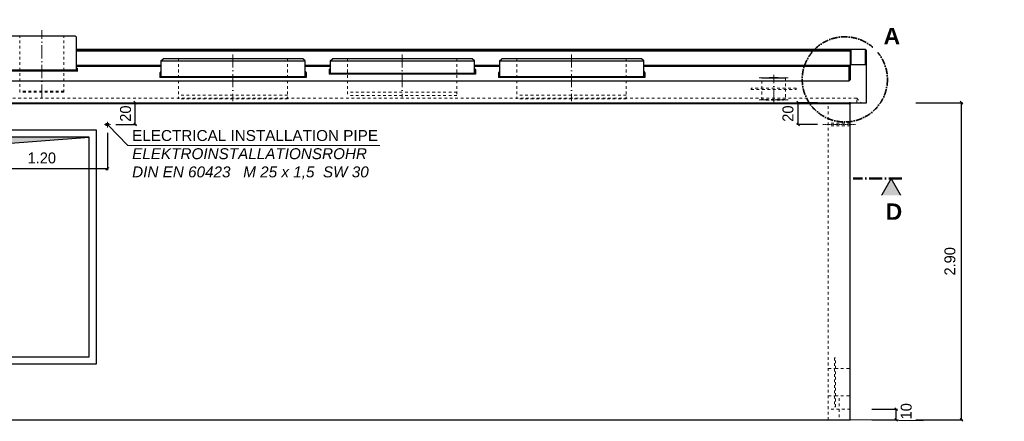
# Model space of a CAD drawing. Header units: millimetres. Extents: x -19424 to 109295, y -11926 to 8715.
# Tile 31 of 38: x 11740 to 20754, y -2067 to 1612. Entities that reach past the tile are written whole.
import ezdxf

# ---------------------------------------------------------------- set-up
doc = ezdxf.new("R2010")
doc.units = ezdxf.units.MM
doc.linetypes.add('ACAD_ISO10W100', pattern=[18, 12, -3, 0, -3])
doc.linetypes.add('JIS_02_1.0', pattern=[2, 1, -1])
doc.layers.add('Bemaßung', color=7, linetype='Continuous', lineweight=13)
doc.layers.add('Beschriftung', color=7, linetype='Continuous')
doc.styles.add('LBB3.5M1000', font='isocp.shx', dxfattribs={"height": 3.5})
doc.dimstyles.new('DIN', dxfattribs={"dimtxt": 2.5, "dimasz": 2.5, "dimexe": 1.25, "dimexo": 0.625, "dimtad": 1, "dimtih": 1, "dimdec": 4, "dimdsep": 46, "dimlunit": 6, "dimtxsty": 'Standard', "dimcen": 2.5, "dimadec": 0, "dimazin": 0, "dimtfac": 1, "dimtdec": 4, "dimtmove": 0, "dimatfit": 3, "dimfxl": 0, "dimtvp": 1, "dimtolj": 1, "dimtzin": 0, "dimarcsym": 0})

# ---------------------------------------------------------------- blocks, each defined once
blk = doc.blocks.new('_Oblique')
at = {"color": 0, "linetype": 'ByBlock', "lineweight": -2}
blk.add_line((-0.5, -0.5), (0.5, 0.5), dxfattribs=at)
blk = doc.blocks.new('*D197')
at = {"layer": 'Bemaßung', "color": 0, "lineweight": -2, "transparency": 16777216}
for p, q in [((19542.7, -1954.2), (19776.7, -1954.2)), ((19764.2, -2054.2), (19764.2, -1954.2)), ((19542.7, -2054.2), (19776.7, -2054.2))]:
    blk.add_line(p, q, dxfattribs=at)
at = {"layer": 'DEFPOINTS', "color": 0, "transparency": 16777216}
for p in [(19342.7, -1954.2), (19764.2, -1954.2), (19342.7, -2054.2)]:
    blk.add_point(p, dxfattribs=at)
at = {"layer": 'Bemaßung', "color": 0, "lineweight": -2, "transparency": 16777216, "xscale": 25, "yscale": 25, "zscale": 25}
for p, rotation in [((19764.2, -1954.2), 90), ((19764.2, -2054.2), 270)]:
    blk.add_blockref('_Oblique', p, dxfattribs=dict(at, rotation=rotation))
at = {"layer": 'Bemaßung', "color": 0, "transparency": 16777216, "insert": (19856.6, -1974.9), "char_height": 100, "attachment_point": 5, "rotation": 90}
blk.add_mtext('\\A1;10', dxfattribs=at)
blk = doc.blocks.new('*D198')
at = {"layer": 'Bemaßung', "color": 0, "lineweight": -2, "transparency": 16777216}
for p, q in [((19942.7, 851.9), (20375.5, 851.9)), ((20363, -2054.2), (20363, 851.9)), ((19942.7, -2054.2), (20375.5, -2054.2))]:
    blk.add_line(p, q, dxfattribs=at)
at = {"layer": 'DEFPOINTS', "color": 0, "transparency": 16777216}
for p in [(19342.7, 851.9), (20363, 851.9), (19342.7, -2054.2)]:
    blk.add_point(p, dxfattribs=at)
at = {"layer": 'Bemaßung', "color": 0, "lineweight": -2, "transparency": 16777216, "xscale": 25, "yscale": 25, "zscale": 25}
for p, rotation in [((20363, 851.9), 90), ((20363, -2054.2), 270)]:
    blk.add_blockref('_Oblique', p, dxfattribs=dict(at, rotation=rotation))
at = {"layer": 'Bemaßung', "color": 0, "transparency": 16777216, "insert": (20256.5, -601.1), "char_height": 100, "attachment_point": 5, "rotation": 90}
blk.add_mtext('\\A1;2.90', dxfattribs=at)
blk = doc.blocks.new('*D199')
at = {"layer": 'Bemaßung', "color": 0, "lineweight": -2, "transparency": 16777216}
for p, q in [((11342.7, 574.6), (11342.7, 234.8)), ((12542.7, 574.6), (12542.7, 234.8)), ((12542.7, 247.3), (11342.7, 247.3))]:
    blk.add_line(p, q, dxfattribs=at)
at = {"layer": 'DEFPOINTS', "color": 0, "transparency": 16777216}
for p in [(11342.7, 624.6), (12542.7, 624.6), (11342.7, 247.3)]:
    blk.add_point(p, dxfattribs=at)
at = {"layer": 'Bemaßung', "color": 0, "lineweight": -2, "transparency": 16777216, "xscale": 25, "yscale": 25, "zscale": 25, "rotation": 180}
blk.add_blockref('_Oblique', (11342.7, 247.3), dxfattribs=at)
at = {"layer": 'Bemaßung', "color": 0, "lineweight": -2, "transparency": 16777216, "xscale": 25, "yscale": 25, "zscale": 25}
blk.add_blockref('_Oblique', (12542.7, 247.3), dxfattribs=at)
at = {"layer": 'Bemaßung', "color": 0, "transparency": 16777216, "insert": (11942.7, 345.3), "char_height": 100, "attachment_point": 5}
blk.add_mtext('\\A1;1.20', dxfattribs=at)
blk = doc.blocks.new('*D200')
at = {"layer": 'Bemaßung', "color": 0, "lineweight": -2, "transparency": 16777216}
for p, q in [((12620, 851.9), (12809.3, 851.9)), ((12796.8, 651.9), (12796.8, 851.9)), ((12620, 651.9), (12809.3, 651.9))]:
    blk.add_line(p, q, dxfattribs=at)
at = {"layer": 'DEFPOINTS', "color": 0, "transparency": 16777216}
for p in [(12570, 851.9), (12796.8, 851.9), (12570, 651.9)]:
    blk.add_point(p, dxfattribs=at)
at = {"layer": 'Bemaßung', "color": 0, "lineweight": -2, "transparency": 16777216, "xscale": 25, "yscale": 25, "zscale": 25}
for p, rotation in [((12796.8, 851.9), 90), ((12796.8, 651.9), 270)]:
    blk.add_blockref('_Oblique', p, dxfattribs=dict(at, rotation=rotation))
at = {"layer": 'Bemaßung', "color": 0, "transparency": 16777216, "insert": (12709.5, 751.9), "char_height": 100, "attachment_point": 5, "rotation": 90}
blk.add_mtext('\\A1;20', dxfattribs=at)
blk = doc.blocks.new('*D201')
at = {"layer": 'Bemaßung', "color": 0, "lineweight": -2, "transparency": 16777216}
for p, q in [((19042.7, 851.9), (18853.5, 851.9)), ((18866, 651.9), (18866, 851.9)), ((19042.7, 651.9), (18853.5, 651.9))]:
    blk.add_line(p, q, dxfattribs=at)
at = {"layer": 'DEFPOINTS', "color": 0, "transparency": 16777216}
for p in [(18866, 851.9), (19092.7, 851.9), (19092.7, 651.9)]:
    blk.add_point(p, dxfattribs=at)
at = {"layer": 'Bemaßung', "color": 0, "lineweight": -2, "transparency": 16777216, "xscale": 25, "yscale": 25, "zscale": 25}
for p, rotation in [((18866, 851.9), 90), ((18866, 651.9), 270)]:
    blk.add_blockref('_Oblique', p, dxfattribs=dict(at, rotation=rotation))
at = {"layer": 'Bemaßung', "color": 0, "transparency": 16777216, "insert": (18773.9, 751.9), "char_height": 100, "attachment_point": 5, "rotation": 90}
blk.add_mtext('\\A1;20', dxfattribs=at)

msp = doc.modelspace()

# ---------------------------------------------------------------- hatches: boundary and pattern name
at = {"layer": 'Beschriftung'}
h = msp.add_hatch(color=256, dxfattribs=at)
h.dxf.hatch_style = 1
h.paths.add_polyline_path([(19717.73, 156.283), (19619.756, -13.412), (19815.703, -13.412)])

# ---------------------------------------------------------------- linework, layer by layer
for p, q in [((11637.732, 1464.77), (12247.732, 1464.77)), ((12247.732, 1464.77), (12257.732, 1454.77)), ((12257.732, 1454.77), (12257.732, 1150.891)), ((19482.732, 1339.599), (12257.732, 1339.599)), ((12257.732, 1333.792), (19352.732, 1333.792)), ((19342.732, 1323.474), (12257.732, 1323.474)), ((19352.732, 1333.792), (19342.732, 1323.474)), ((19342.732, 1323.474), (19342.732, 1191.937)), ((19352.732, 1201.937), (19352.732, 1333.792)), ((19492.732, 1329.599), (19482.732, 1339.599)), ((19482.732, 1201.937), (19482.732, 1339.599)), ((19492.732, 1191.937), (19492.732, 1329.599)), ((13032.732, 1193.396), (12257.732, 1193.396)), ((13032.732, 1183.079), (12257.732, 1183.079)), ((12257.732, 1174.765), (12268.05, 1164.447)), ((13032.732, 1234.758), (13052.732, 1254.758)), ((13032.732, 1234.758), (14352.732, 1234.758)), ((14352.732, 1234.758), (14332.732, 1254.758)), ((14582.732, 1193.396), (14352.732, 1193.396)), ((14582.732, 1183.079), (14352.732, 1183.079)), ((14582.732, 1234.758), (14602.732, 1254.758)), ((14582.732, 1234.758), (15902.732, 1234.758)), ((15902.732, 1234.758), (15882.732, 1254.758)), ((16132.732, 1193.396), (15902.732, 1193.396)), ((16132.732, 1183.079), (15902.732, 1183.079)), ((16132.732, 1234.758), (16152.732, 1254.758)), ((16132.732, 1234.758), (17452.732, 1234.758)), ((17452.732, 1234.758), (17432.732, 1254.758)), ((19342.732, 1193.396), (17452.732, 1193.396)), ((19332.732, 1183.079), (17452.732, 1183.079)), ((19342.732, 1193.396), (19332.732, 1183.079)), ((19352.732, 1201.937), (19342.732, 1191.937)), ((19352.732, 1201.937), (19482.732, 1201.937)), ((19482.732, 1201.937), (19492.732, 1191.937)), ((12268.05, 1140.574), (11617.415, 1140.574)), ((12257.732, 1150.891), (11627.732, 1150.891)), ((12257.732, 1150.891), (12268.05, 1140.574)), ((12268.05, 1140.574), (12268.05, 1165.092)), ((13032.732, 1136.352), (13022.415, 1126.035)), ((14352.732, 1136.352), (14363.05, 1126.035)), ((14582.732, 1165.388), (14572.415, 1155.07)), ((14572.415, 1155.07), (14572.415, 1111.861)), ((14582.732, 1122.179), (14572.415, 1111.861)), ((15913.05, 1111.861), (14572.415, 1111.861)), ((15902.732, 1165.388), (15913.05, 1155.07)), ((15902.732, 1122.179), (15913.05, 1111.861)), ((15913.05, 1155.07), (15913.05, 1111.861)), ((16132.732, 1136.352), (16122.415, 1126.035)), ((17452.732, 1136.352), (17463.05, 1126.035)), ((20011.008, -2061.711), (19342.732, -2054.188))]:
    msp.add_line(p, q)
at = {"linetype": 'ACAD_ISO10W100', "lineweight": 50, "ltscale": 10}
msp.add_line((19815.703, 156.283), (19369.425, 156.283), dxfattribs=at)
at = {"linetype": 'JIS_02_1.0', "lineweight": 9, "ltscale": 25}
for p, q in [((19142.732, -1584.188), (19198.342, -1584.188)), ((19208.342, -1584.188), (19342.732, -1584.188)), ((19142.732, -1834.188), (19198.342, -1834.188)), ((19208.342, -1834.188), (19342.732, -1834.188)), ((19242.732, -1854.188), (19242.732, -2054.188)), ((19342.732, -1954.188), (19142.732, -1954.188))]:
    msp.add_line(p, q, dxfattribs=at)
for points in [[(14332.732, 1254.758), (13052.732, 1254.758)], [(14582.732, 1234.758), (14582.732, 1122.179), (15902.732, 1122.179), (15902.732, 1234.758)], [(15882.732, 1254.758), (14602.732, 1254.758)], [(17432.732, 1254.758), (16152.732, 1254.758)]]:
    msp.add_lwpolyline(points)
msp.add_lwpolyline([(19198.342, -1934.188), (19208.342, -1934.188), (19208.342, -1484.188), (19198.342, -1484.188)], close=True, dxfattribs=at)
at = {"layer": 'Beschriftung'}
msp.add_lwpolyline([(19717.73, 156.283), (19619.756, -13.412), (19815.703, -13.412)], close=True, dxfattribs=at)

# ---------------------------------------------------------------- texts
at = {"layer": 'Beschriftung', "insert": (-15342.797, 990.549), "char_height": 150, "width": 1682.94636, "attachment_point": 1, "style": 'LBB3.5M1000', "bg_fill": 2}
msp.add_mtext('\\pi74.897;{\\fArial|b1|i0|c0|p34;GROUND PLAN\\L\\P\\pi221.06;\\fArial|b1|i1|c0|p34;\\lGRUNDRISS}', dxfattribs=at)

# ---------------------------------------------------------------- dimensions: what is measured, and where the dimension line sits
at = {"layer": 'Bemaßung'}
dim = msp.add_linear_dim(base=(19764.171, -1954.188), p1=(19342.732, -2054.188), p2=(19342.732, -1954.188), angle=90, text='10', dimstyle='DIN', override={"dimscale": 10, "dimtxt": 10, "dimexo": 20, "dimgap": 2, "dimdec": 2, "dimblk1": 'Oblique', "dimblk2": 'Oblique', "dimsah": 1, "dimtdec": 2, "dimtmove": 2}, dxfattribs=at)
dim.commit()
dim.dimension.update_dxf_attribs({"geometry": '*D197', "text_midpoint": (19856.583, -1974.869), "dimtype": 160})

# ---------------------------------------------------------------- next in the draw order: texts
at = {"layer": 'Beschriftung', "char_height": 150, "attachment_point": 1, "style": 'LBB3.5M1000', "bg_fill": 2}
for s, insert, width in [('\\pi331.57;{\\fArial|b1|i0|c0|p34;TOP VIEW\\P\\pi154.76;\\fArial|b1|i1|c0|p34;DRAUFSICHT}', (-5819.218, 990.549), 1682.94636), ('\\pi35.098;{\\fArial|b1|i0|c0|p34;D}', (19632.821, -70.985), 195.94711)]:
    msp.add_mtext(s, dxfattribs=dict(at, insert=insert, width=width))

# ---------------------------------------------------------------- next in the draw order: hatches: boundary and pattern name
h = msp.add_hatch(color=256)
h.dxf.hatch_style = 1
h.paths.add_polyline_path([(19342.732, 851.937), (19332.732, 851.937), (19332.732, 841.937), (19342.732, 841.937)])
at = {"layer": 'Bemaßung'}
h = msp.add_hatch(color=256, dxfattribs=at)
h.dxf.hatch_style = 1
h.paths.add_polyline_path([(12377.732, 534.812), (11442.732, 534.812), (11442.732, -1475.188), (11508.252, 469.292)])

# ---------------------------------------------------------------- next in the draw order: linework, layer by layer
at = {"linetype": 'JIS_02_1.0', "lineweight": 9, "ltscale": 25}
for p, q in [((11740.232, 947.234), (11740.232, 1464.77)), ((12145.232, 947.234), (12145.232, 1464.77)), ((13192.732, 1254.758), (13192.732, 887.133)), ((14192.732, 1254.758), (14192.732, 887.133)), ((14742.732, 1254.758), (14742.732, 917.231)), ((15742.732, 1254.758), (15742.732, 917.231)), ((16292.732, 1254.758), (16292.732, 887.133)), ((17292.732, 1254.758), (17292.732, 887.133)), ((18535.682, 878.518), (18535.682, 1078.622)), ((18749.782, 1078.622), (18749.782, 878.518)), ((12145.232, 958.203), (11740.232, 958.203)), ((12145.232, 947.234), (11740.232, 947.234)), ((14192.732, 919.394), (13192.732, 919.394)), ((15742.732, 949.492), (14742.732, 949.492)), ((15742.732, 917.231), (14742.732, 917.231)), ((17292.732, 919.394), (16292.732, 919.394)), ((19402.732, 891.937), (11082.732, 891.937)), ((14192.732, 887.133), (13192.732, 887.133)), ((17292.732, 887.133), (16292.732, 887.133)), ((19142.732, -2054.188), (19142.732, 841.937)), ((19402.732, 851.937), (19402.732, 891.937)), ((19402.732, 891.937), (19442.732, 851.937)), ((19342.732, 639.437), (19142.732, 639.437)), ((19342.823, 664.436), (19142.823, 664.436))]:
    msp.add_line(p, q, dxfattribs=at)
at = {"linetype": 'ACAD_ISO10W100', "lineweight": 9, "ltscale": 10}
for p, q in [((11942.732, 897.234), (11942.732, 1514.77)), ((13692.732, 1292.832), (13692.732, 866.968)), ((15242.732, 1292.832), (15242.732, 903.254)), ((16792.732, 1292.832), (16792.732, 866.968)), ((18642.732, 850.064), (18642.732, 1107.075))]:
    msp.add_line(p, q, dxfattribs=at)
for p, q in [((19332.732, 1051.937), (19332.732, 1183.079)), ((19342.732, 1191.937), (19342.732, 1061.937)), ((19492.732, 851.937), (19492.732, 1191.937)), ((13022.415, 1126.035), (13022.415, 1082.826)), ((13032.732, 1093.143), (13022.415, 1082.826)), ((14363.05, 1082.826), (13022.415, 1082.826)), ((14352.732, 1093.143), (14363.05, 1082.826)), ((14363.05, 1126.035), (14363.05, 1082.826)), ((16122.415, 1126.035), (16122.415, 1082.826)), ((16132.732, 1093.143), (16122.415, 1082.826)), ((17463.05, 1082.826), (16122.415, 1082.826)), ((17452.732, 1093.143), (17463.05, 1082.826)), ((17463.05, 1126.035), (17463.05, 1082.826)), ((11152.732, 1051.937), (19332.732, 1051.937)), ((19342.732, 1061.937), (19332.732, 1051.937)), ((11142.732, 851.937), (19342.732, 851.937)), ((19342.732, 851.937), (19492.732, 851.937)), ((19342.732, 841.937), (19342.732, 851.937)), ((19342.732, 851.937), (19342.732, 841.937)), ((11508.252, 469.292), (12377.732, 534.812))]:
    msp.add_line(p, q)
at = {"linetype": 'ACAD_ISO10W100', "lineweight": 5, "ltscale": 10}
for p, q in [((18774.782, 1078.622), (18510.682, 1078.622)), ((18774.782, 878.518), (18510.682, 878.518))]:
    msp.add_line(p, q, dxfattribs=at)
at = {"linetype": 'ACAD_ISO10W100', "lineweight": 9}
for p, q in [((12515.426, 651.937), (12570.039, 651.937)), ((12542.732, 624.63), (12542.732, 679.243)), ((19092.732, 651.937), (19392.732, 651.937))]:
    msp.add_line(p, q, dxfattribs=at)
for points in [[(13032.732, 1234.758), (13032.732, 1093.143), (14352.732, 1093.143), (14352.732, 1234.758)], [(16132.732, 1234.758), (16132.732, 1093.143), (17452.732, 1093.143), (17452.732, 1234.758)]]:
    msp.add_lwpolyline(points)
at = {"linetype": 'JIS_02_1.0', "lineweight": 9, "ltscale": 25}
msp.add_lwpolyline([(18435.682, 973.57), (18849.782, 973.57), (18849.782, 983.57), (18435.682, 983.57)], close=True, dxfattribs=at)
for points in [[(11142.732, -2054.188), (19342.732, -2054.188), (19342.732, 841.937), (11142.732, 841.937)], [(19332.732, 841.937), (19342.732, 841.937), (19342.732, 851.937), (19332.732, 851.937)], [(11377.732, -1540.188), (12442.732, -1540.188), (12442.732, 599.812), (11377.732, 599.812)], [(12377.732, 534.812), (11442.732, 534.812), (11442.732, -1475.188), (12377.732, -1475.188)]]:
    msp.add_lwpolyline(points, close=True)
msp.add_circle((12542.732, 651.937), 12.5)
msp.add_ellipse((18642.732, 1078.622), major_axis=(107.05, 0), ratio=0.03226131)
msp.add_ellipse((18642.732, 878.518), major_axis=(107.05, 0), ratio=0.03226131, dxfattribs=at)
at = {"layer": 'Beschriftung', "lineweight": 9}
for q in [(12548.778, 646.291), (15036.404, 461.006)]:
    msp.add_line((12730.246, 461.006), q, dxfattribs=at)
at = {"layer": 'Beschriftung', "linetype": 'ACAD_ISO10W100', "lineweight": 35, "ltscale": 5}
msp.add_circle((19294.119, 1065.423), 389.979, dxfattribs=at)

# ---------------------------------------------------------------- next in the draw order: texts
at = {"layer": 'Beschriftung', "lineweight": 15, "insert": (12769.504, 601.404), "char_height": 100, "width": 2443.72695, "attachment_point": 1, "style": 'LBB3.5M1000'}
msp.add_mtext('{\\fArial|b0|i0|c0|p34;ELECTRICAL INSTALLATION PIPE\\P\\fArial|b0|i1|c0|p34;ELEKTROINSTALLATIONSROHR\\fArial|b0|i0|c0|p34;\\P\\fArial|b0|i1|c0|p34;DIN EN 60423   M 25 x 1,5  SW 30}', dxfattribs=at)

# ---------------------------------------------------------------- next in the draw order: dimensions: what is measured, and where the dimension line sits
at = {"layer": 'Bemaßung'}
for base, p1, p2, text, override, picture, middle in [((12796.806, 851.937), (12570.039, 651.937), (12570.039, 851.937), '20', {"dimscale": 10, "dimtxt": 10, "dimexo": 5, "dimgap": 2, "dimdec": 2, "dimblk1": 'Oblique', "dimblk2": 'Oblique', "dimsah": 1, "dimtdec": 2, "dimtmove": 2}, '*D200', (12709.497, 751.937)), ((18865.965, 851.937), (19092.732, 651.937), (19092.732, 851.937), '20', {"dimscale": 10, "dimtxt": 10, "dimexo": 5, "dimgap": 2, "dimdec": 2, "dimblk1": 'Oblique', "dimblk2": 'Oblique', "dimsah": 1, "dimtdec": 2, "dimtmove": 2}, '*D201', (18773.886, 751.937)), ((20363.009, 851.937), (19342.732, -2054.188), (19342.732, 851.937), '2.90', {"dimscale": 10, "dimtxt": 10, "dimexo": 60, "dimgap": 2, "dimdec": 2, "dimblk1": 'Oblique', "dimblk2": 'Oblique', "dimsah": 1, "dimtdec": 2, "dimtmove": 2}, '*D198', (20256.48, -601.126))]:
    dim = msp.add_linear_dim(base=base, p1=p1, p2=p2, angle=90, text=text, dimstyle='DIN', override=override, dxfattribs=at)
    dim.commit()
    dim.dimension.update_dxf_attribs({"geometry": picture, "text_midpoint": middle, "dimtype": 160})
dim = msp.add_linear_dim(base=(11342.732, 247.315), p1=(12542.732, 624.63), p2=(11342.732, 624.63), text='1.20', dimstyle='DIN', override={"dimscale": 10, "dimtxt": 10, "dimexo": 5, "dimgap": 2, "dimdec": 2, "dimblk1": 'Oblique', "dimblk2": 'Oblique', "dimsah": 1, "dimtdec": 2, "dimtmove": 2}, dxfattribs=at)
dim.commit()
dim.dimension.update_dxf_attribs({"geometry": '*D199', "text_midpoint": (11942.732, 345.33), "dimtype": 160})

# ---------------------------------------------------------------- next in the draw order: texts
at = {"layer": 'Beschriftung', "char_height": 150, "width": 195.94711, "attachment_point": 1, "style": 'LBB3.5M1000', "bg_fill": 2}
for s, insert in [('\\pi22.718;{\\fArial|b1|i0|c0|p34;A}', (19626.172, 1537.339)), ('\\pi35.098;{\\fArial|b1|i0|c0|p34;D}', (10682.826, -70.985))]:
    msp.add_mtext(s, dxfattribs=dict(at, insert=insert))

doc.saveas('drawing.dxf')
